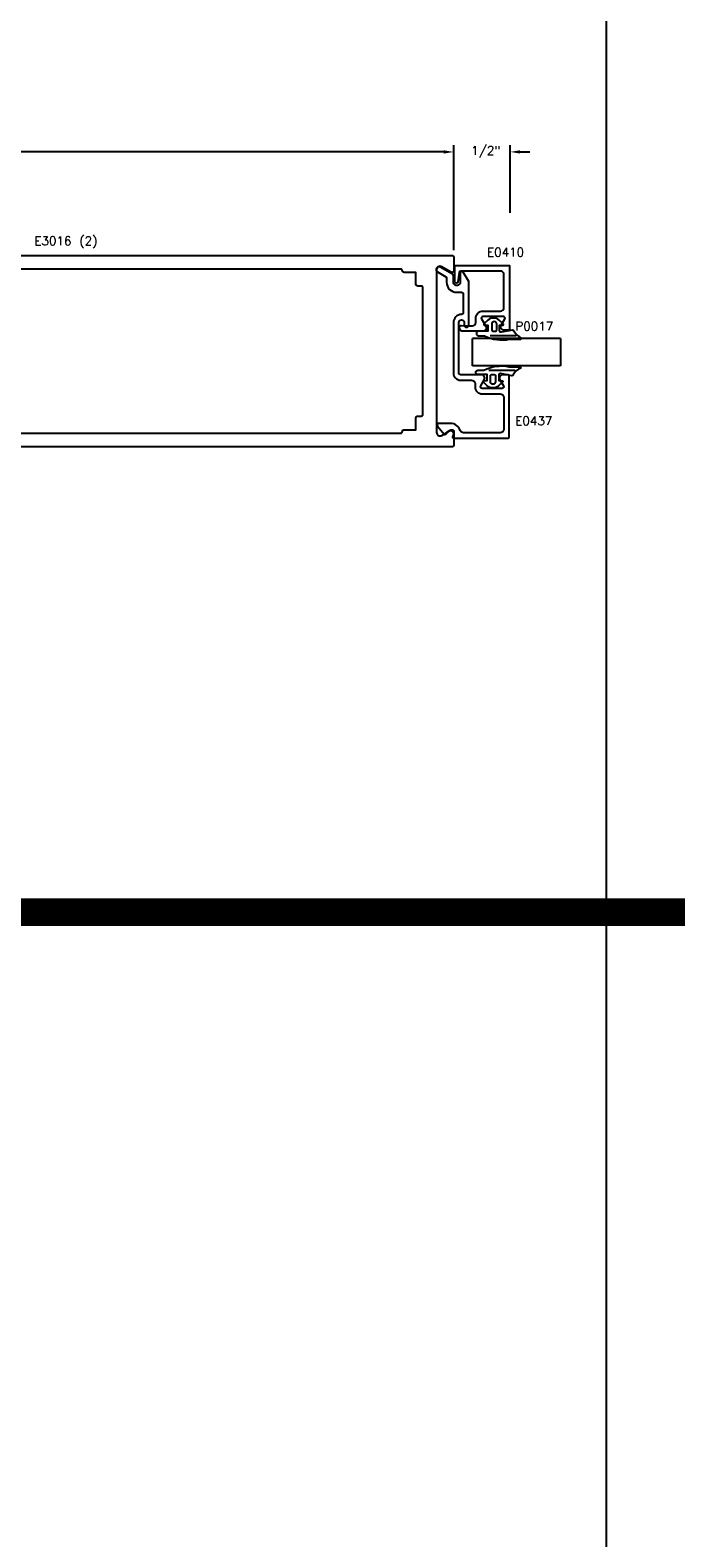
# Model space of a CAD drawing. Extents: x 0 to 123, y 0 to 90.
# Tile 48 of 59: x 69.64 to 75.54, y 69.16 to 82.94. Entities that reach past the tile are written whole.
import ezdxf

# ---------------------------------------------------------------- set-up
doc = ezdxf.new("R2010")
doc.units = 0
doc.header["$MEASUREMENT"] = 0
doc.header["$PDMODE"] = 3
doc.layers.get('DEFPOINTS').update_dxf_attribs({"linetype": 'CONTINUOUS'})
for name, color, linetype in [('R-ANNO-DIMS', 3, 'CONTINUOUS'), ('R-ANNO-TEXT', 6, 'CONTINUOUS'), ('R-DET1', 4, 'CONTINUOUS'), ('R-DET2', 2, 'CONTINUOUS'), ('R-OTLN', 1, 'CONTINUOUS'), ('TITLE', 7, 'CONTINUOUS')]:
    doc.layers.add(name, color=color, linetype=linetype)
doc.styles.get("Standard").update_dxf_attribs({"font": 'simplex'})
doc.dimstyles.new('1X', dxfattribs={"dimscale": 0, "dimtxt": 0.08, "dimasz": 0.09, "dimexe": 0.062, "dimexo": 0.062, "dimgap": 0.045, "dimtad": 0, "dimdec": 4, "dimzin": 4, "dimtxsty": 'STANDARD', "dimcen": 0, "dimazin": 3, "dimtp": 0.02, "dimtfac": 1, "dimtdec": 4, "dimtofl": 0, "dimtmove": 0, "dimatfit": 3, "dimtolj": 1, "dimtzin": 4})

# ---------------------------------------------------------------- blocks, each defined once
blk = doc.blocks.new('*D166')
at = {"layer": 'DEFPOINTS', "color": 0}
for p in [(61.513, 81.828), (61.513, 80.853), (73.513, 80.868)]:
    blk.add_point(p, dxfattribs=at)
at = {"layer": 'R-ANNO-DIMS', "color": 0}
for p, q in [((61.513, 80.915), (61.513, 81.89)), ((73.513, 80.93), (73.513, 81.89)), ((61.603, 81.828), (67.379, 81.828)), ((73.423, 81.828), (67.637, 81.828))]:
    blk.add_line(p, q, dxfattribs=at)
for points in [[(61.603, 81.843), (61.603, 81.813), (61.513, 81.828)], [(73.423, 81.843), (73.423, 81.813), (73.513, 81.828)]]:
    blk.add_solid(points, dxfattribs=at)
at = {"layer": 'R-ANNO-DIMS', "color": 0, "insert": (67.508, 81.828), "char_height": 0.08, "attachment_point": 5}
blk.add_mtext('\\A1;12"', dxfattribs=at)
blk = doc.blocks.new('*D169')
at = {"layer": 'DEFPOINTS', "color": 0}
for p in [(73.513, 81.828), (74.03, 81.828), (74.03, 81.209)]:
    blk.add_point(p, dxfattribs=at)
at = {"layer": 'R-ANNO-DIMS', "color": 0}
for p, q in [((74.03, 81.271), (74.03, 81.89)), ((73.423, 81.828), (73.333, 81.828)), ((73.513, 81.766), (73.513, 81.766)), ((74.12, 81.828), (74.21, 81.828))]:
    blk.add_line(p, q, dxfattribs=at)
for points in [[(73.423, 81.843), (73.423, 81.813), (73.513, 81.828)], [(74.12, 81.843), (74.12, 81.813), (74.03, 81.828)]]:
    blk.add_solid(points, dxfattribs=at)
at = {"layer": 'R-ANNO-DIMS', "color": 0, "insert": (73.806, 81.828), "char_height": 0.08, "attachment_point": 5}
blk.add_mtext('\\A1;1/2"', dxfattribs=at)
blk = doc.blocks.new('S')
at = {"layer": 'R-DET2'}
for p, q in [((4.542, 7.201), (4.542, 8.004)), ((4.542, 8.004), (4.792, 8.004)), ((4.792, 7.201), (4.792, 8.004)), ((4.792, 7.201), (4.542, 7.201))]:
    blk.add_line(p, q, dxfattribs=at)
blk = doc.blocks.new('GLASS')
at = {"layer": 'R-DET2'}
blk.add_blockref('S', (-4.542, -7.201), dxfattribs=at)
blk = doc.blocks.new('QUARTER_INCH_GLASS')
at = {"layer": 'R-DET2'}
blk.add_blockref('GLASS', (0, 0), dxfattribs=at)

msp = doc.modelspace()

# ---------------------------------------------------------------- linework, layer by layer
at = {"layer": 'R-DET1'}
for points in [[(73.5102316, 80.2675634), (73.5102316, 79.8065595, 0.4142135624), (73.5752316, 79.7415595), (73.6772446, 79.7415595, -0.4142135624), (73.7082446, 79.7105595), (73.7082446, 79.6815595, 0.4142135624), (73.7732446, 79.6165595), (73.9392306, 79.6165595, -0.4142135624), (73.9702306, 79.5855595), (73.9702306, 79.2915645, -0.4142135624), (73.9392306, 79.2605645), (73.6021902, 79.2605645, -0.3256627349), (73.5726819, 79.2820643, 0.3256627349), (73.4841567, 79.3465635), (73.375777, 79.3465635, 0.6370702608), (73.3642863, 79.3219217), (73.4252394, 79.2492806, 0.4779725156), (73.4407999, 79.2495775), (73.4563808, 79.2696542, -0.8690679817), (73.509657, 79.2391431), (73.5037137, 79.2242728, 0.5305087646), (73.5129995, 79.2105615), (74.0052336, 79.2105615, 0.4142135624), (74.0202336, 79.2255615), (74.0202336, 79.7765635, 0.4142135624), (74.0052336, 79.7915635), (73.9627362, 79.7915635, 0.5773590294), (73.9358899, 79.7450628), (73.9682228, 79.6890639, -0.5773590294), (73.9552327, 79.6665635), (73.7732456, 79.6665635, -0.5773411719), (73.760255, 79.6890632), (73.7925852, 79.7450642, 0.5773411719), (73.765738, 79.7915635), (73.5752306, 79.7915635, -0.4142135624), (73.5602306, 79.8065635), (73.5602306, 80.2675609, -1), (73.6102336, 80.2675609), (73.6102336, 80.2455578, 1), (73.6502306, 80.2455578), (73.6502306, 80.6425609), (73.6002221, 80.7291802, 0.7673308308), (73.5722316, 80.7216803), (73.5722316, 80.6380302, -1.0057039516), (73.5102336, 80.6376786), (73.5102315, 80.6966789, 0.2679461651), (73.5027312, 80.7096689), (73.3907287, 80.77433, 0.9999753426), (73.3657301, 80.7310313), (73.4407319, 80.6877264, -0.2679423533), (73.4482316, 80.6747362), (73.4482316, 80.6376758, 0.4142135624), (73.5412316, 80.5446758), (73.5852316, 80.5446758, -0.4142135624), (73.6002316, 80.5296764), (73.6002316, 80.3575624, -0.4142119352), (73.5852317, 80.3425624, 0.4142119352), (73.5102306, 80.2675609)], [(73.5674883, 80.2268759, -0.4559911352), (73.5845887, 80.2417279), (73.6074882, 80.2384919), (73.684527, 80.2384899, 0.4142135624), (73.715527, 80.2694899), (73.7155268, 80.3083019, -0.4157347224), (73.7806751, 80.3734909), (73.9414883, 80.3734919, 0.4142135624), (73.9724883, 80.4044919), (73.9724883, 80.7084889, 0.4142135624), (73.9414883, 80.7394889), (73.5777817, 80.7394919, 0.3788668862), (73.5628935, 80.7263199), (73.5523761, 80.6406629, -0.9407073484), (73.5224881, 80.6424909), (73.5224882, 80.7894899), (74.0224882, 80.7894899), (74.0224882, 80.1984905), (73.9751816, 80.1984889, -0.5773503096), (73.9483349, 80.2449889), (73.9806666, 80.3009909, 0.5773499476), (73.9676762, 80.3234909), (73.7805267, 80.3234909, 0.5773500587), (73.7675363, 80.3009909), (73.8056415, 80.2349908, -0.5773539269), (73.7787948, 80.1884904), (73.5984884, 80.1884905, -0.4142112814), (73.5674883, 80.2194905), (73.5674883, 80.2268759)]]:
    msp.add_lwpolyline(points, format="xyb", dxfattribs=at)
at = {"layer": 'R-DET2'}
for points in [[(74.0237017, 80.1164851), (74.1218102, 80.1164851, 0.4770370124), (74.1315913, 80.1285662, -0.1690634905), (74.0626851, 80.1905218, 0.3788088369), (74.0520325, 80.1984026), (73.9467158, 80.1791886, -0.3462419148), (73.9308443, 80.1891506), (73.9308443, 80.2432375), (73.9610415, 80.2443483, 0.6086559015), (73.9664449, 80.2574931), (73.9298923, 80.2898038, 0.3786170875), (73.8267963, 80.2898038), (73.7902437, 80.2574931, 0.6086559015), (73.795647, 80.2443483), (73.8258443, 80.2432375), (73.8258443, 80.1882375), (73.7408443, 80.1882375, 1), (73.7408443, 80.1482375), (73.7958838, 80.1482375, 0.1753644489)], [(73.8766845, 80.276036, 0.3419987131), (73.8616845, 80.2566711), (73.8616845, 80.1979886, 0.4142135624), (73.8696845, 80.1899886), (73.8986845, 80.1899886, 0.4142135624), (73.9066845, 80.1979886), (73.9066845, 80.2566711, 0.3419987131), (73.8916845, 80.276036, 0.1270166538)], [(74.0176516, 79.8641986), (74.1157602, 79.8641985, -0.4770370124), (74.1255412, 79.8521174, 0.1690634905), (74.056635, 79.7901619, -0.3788088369), (74.0459823, 79.7822811), (73.9406657, 79.8014952, 0.3462419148), (73.9247941, 79.7915332), (73.9247941, 79.7374463), (73.9549913, 79.7363354, -0.6086559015), (73.9603947, 79.7231907), (73.923842, 79.69088, -0.3786170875), (73.8207461, 79.6908801), (73.7841935, 79.7231908, -0.6086559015), (73.7895969, 79.7363356), (73.8197941, 79.7374464), (73.8197941, 79.7924464), (73.7347941, 79.7924465, -1), (73.7347942, 79.8324465), (73.7898337, 79.8324464, -0.1753644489)], [(73.8647941, 79.706399, -0.3419987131), (73.8497941, 79.7257639), (73.8497941, 79.7844464, -0.4142135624), (73.8577941, 79.7924464), (73.8867941, 79.7924463, -0.4142135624), (73.8947941, 79.7844463), (73.8947941, 79.7257639, -0.3419987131), (73.8797941, 79.706399, -0.1270166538)]]:
    msp.add_lwpolyline(points, format="xyb", close=True, dxfattribs=at)
for points in [[(73.8458743, 80.1499886), (74.0856503, 80.1502362)], [(73.833984, 79.8324464), (74.07376, 79.8321986)]]:
    msp.add_lwpolyline(points, dxfattribs=at)
at = {"layer": 'R-OTLN'}
msp.add_lwpolyline([(73.5129995, 80.8675615), (73.5129995, 80.7415615, -0.5775639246), (73.4904995, 80.7285615), (73.4034995, 80.7787615, 0.5768466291), (73.3569995, 80.7519615), (73.3569995, 79.2631615, 0.5768466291), (73.4034995, 79.2363615), (73.4903995, 79.2864615, -0.5819881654), (73.5129995, 79.2735615), (73.5129995, 79.1475615, -0.4200158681), (73.4979995, 79.1325615), (67.5439995, 79.1325615, -0.4129032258), (67.5129995, 79.1635615), (67.5129995, 79.2265615, -0.4129032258), (67.5439995, 79.2575615), (69.0749995, 79.2575615), (69.0749995, 80.7575615), (67.5439995, 80.7575615, -0.4129032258), (67.5129995, 80.7885615), (67.5129995, 80.8515615, -0.4129032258), (67.5439995, 80.8825615), (73.4979995, 80.8825615, -0.4200158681), (73.5129995, 80.8675615)], format="xyb", close=True, dxfattribs=at)
at = {"layer": 'R-OTLN', "linetype": 'CONTINUOUS'}
for points in [[(73.0440454, 79.2735587, -0.4142273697), (73.0590454, 79.2885577), (73.1685444, 79.2885577), (73.1685444, 79.3985577, -0.4142135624), (73.1835444, 79.4135577), (73.2160444, 79.4135577, 0.4142135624), (73.2310444, 79.4285577), (73.2310444, 80.5865577, 0.4142135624), (73.2160444, 80.6015577), (73.1835444, 80.6015577, -0.4142135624), (73.1685444, 80.6165577), (73.1685444, 80.7265577), (73.0590444, 80.7265613, -0.4142135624), (73.0440444, 80.7415613), (73.0440444, 80.7425607, 0.4142135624), (73.0290454, 80.7575597), (69.5271786, 80.7575597, 0.4168218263)], [(69.5272176, 79.2575597), (73.0290454, 79.2575597, 0.4142135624), (73.0440454, 79.2725597), (73.0440454, 79.2735597)]]:
    msp.add_lwpolyline(points, format="xyb", dxfattribs=at)
at = {"layer": 'TITLE'}
msp.add_line((74.9080005, 89.8789502), (74.9080005, 14.8789502), dxfattribs=at)
at = {"layer": 'TITLE', "const_width": 0.25}
msp.add_lwpolyline([(0.25, 74.8789502), (122.9080005, 74.8789502)], dxfattribs=at)

# ---------------------------------------------------------------- block references
at = {"layer": 'R-DET2', "rotation": 90}
msp.add_blockref('QUARTER_INCH_GLASS', (74.4883671, 79.8723608), dxfattribs=at)

# ---------------------------------------------------------------- texts
at = {"layer": 'R-ANNO-TEXT', "char_height": 0.08, "attachment_point": 4}
for s, insert in [('{\\Ftxt.shx;E3016 (2)}', (69.6793253, 81.0010621)), ('\\A1;E0410', (73.8174881, 80.9127364)), ('\\A1;P0017', (74.0770065, 80.2350843)), ('\\A1;E0437', (74.0759631, 79.3699202))]:
    msp.add_mtext(s, dxfattribs=dict(at, insert=insert))

# ---------------------------------------------------------------- dimensions: what is measured, and where the dimension line sits
at = {"layer": 'R-ANNO-DIMS'}
for base, p1, p2, picture, middle in [((61.5129995, 81.828227), (73.5129995, 80.8675615), (61.5129995, 80.8525615), '*D166', (67.5079069, 81.828227)), ((74.0299995, 81.8277031), (73.5129995, 81.828227), (74.0299995, 81.2091342), '*D169', (73.8061012, 81.8277031))]:
    dim = msp.add_linear_dim(base=base, p1=p1, p2=p2, dimstyle='1X', override={"dimscale": 1, "dimpost": '"'}, dxfattribs=at)
    dim.commit()
    dim.dimension.update_dxf_attribs({"geometry": picture, "text_midpoint": middle, "dimtype": 160})

doc.saveas('drawing.dxf')
